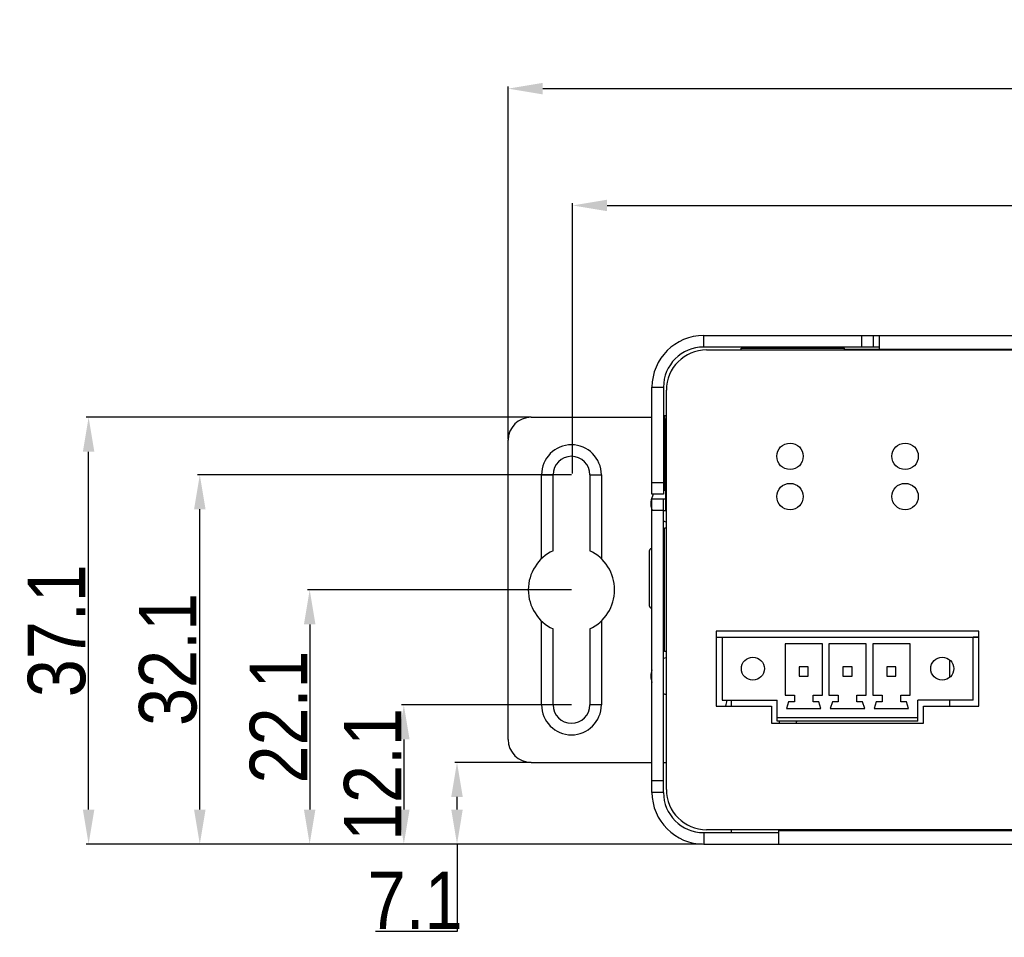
# Model space of a CAD drawing. Header units: millimetres. Extents: x 0 to 891, y -210 to 420.
# Tile 3 of 29: x 207 to 293, y 76 to 156. Entities that reach past the tile are written whole.
import ezdxf

# ---------------------------------------------------------------- set-up
doc = ezdxf.new("R2010")
doc.units = ezdxf.units.MM
doc.header["$LTSCALE"] = 0.01
doc.header["$PDMODE"] = 3
doc.header["$PDSIZE"] = 8
doc.layers.get('0').update_dxf_attribs({"linetype": 'CONTINUOUS'})
doc.layers.get('Defpoints').update_dxf_attribs({"linetype": 'CONTINUOUS'})
for name, color, linetype in [('02___PRT_ALL_AXES', 7, 'CONTINUOUS'), ('3-尺寸层', 10, 'CONTINUOUS'), ('INTF_MAGENTA', 7, 'CONTINUOUS')]:
    doc.layers.add(name, color=color, linetype=linetype)
doc.styles.get("Standard").update_dxf_attribs({"font": 'arial.ttf', "width": 0.85})
doc.dimstyles.new('ISO-25$0', dxfattribs={"dimtxt": 1.3, "dimasz": 0.8, "dimexe": 0.2, "dimexo": 0.1, "dimgap": 0.2, "dimtad": 1, "dimtoh": 1, "dimdsep": 46, "dimtxsty": 'Standard', "dimcen": 0.3, "dimclrd": 1, "dimclre": 1, "dimclrt": 1, "dimadec": 0, "dimazin": 0, "dimtfac": 1, "dimtmove": 0, "dimatfit": 3, "dimfxl": 1, "dimarcsym": 0})

# ---------------------------------------------------------------- blocks, each defined once
blk = doc.blocks.new('*D81')
at = {"layer": '3-尺寸层', "color": 1, "linetype": 'ByBlock', "lineweight": -2}
for p, q in [((255.19, 96.027), (240.421, 96.027)), ((240.621, 93.027), (240.621, 86.927)), ((266.59, 83.927), (240.421, 83.927))]:
    blk.add_line(p, q, dxfattribs=at)
at = {"layer": '3-尺寸层', "color": 1}
for points in [[(241.121, 93.027), (240.121, 93.027), (240.621, 96.027)], [(240.121, 86.927), (241.121, 86.927), (240.621, 83.927)]]:
    blk.add_solid(points, dxfattribs=at)
at = {"layer": 'Defpoints', "color": 0}
for p in [(255.29, 96.027), (240.621, 83.927), (266.69, 83.927)]:
    blk.add_point(p, dxfattribs=at)
at = {"layer": '3-尺寸层', "color": 1, "insert": (237.911, 89.977), "char_height": 5, "attachment_point": 5, "rotation": 90}
blk.add_mtext('12.1', dxfattribs=at)
blk = doc.blocks.new('*D82')
at = {"layer": '3-尺寸层', "color": 1, "linetype": 'ByBlock', "lineweight": -2}
for p, q in [((255.19, 106.027), (232.236, 106.027)), ((232.436, 103.027), (232.436, 86.927)), ((266.59, 83.927), (232.236, 83.927))]:
    blk.add_line(p, q, dxfattribs=at)
at = {"layer": '3-尺寸层', "color": 1}
for points in [[(232.936, 103.027), (231.936, 103.027), (232.436, 106.027)], [(231.936, 86.927), (232.936, 86.927), (232.436, 83.927)]]:
    blk.add_solid(points, dxfattribs=at)
at = {"layer": 'Defpoints', "color": 0}
for p in [(255.29, 106.027), (232.436, 83.927), (266.69, 83.927)]:
    blk.add_point(p, dxfattribs=at)
at = {"layer": '3-尺寸层', "color": 1, "insert": (229.726, 94.977), "char_height": 5, "attachment_point": 5, "rotation": 90}
blk.add_mtext('22.1', dxfattribs=at)
blk = doc.blocks.new('*D83')
at = {"layer": '3-尺寸层', "color": 1, "linetype": 'ByBlock', "lineweight": -2}
for p, q in [((255.19, 116.027), (222.686, 116.027)), ((222.886, 86.927), (222.886, 113.027)), ((266.59, 83.927), (222.686, 83.927))]:
    blk.add_line(p, q, dxfattribs=at)
at = {"layer": '3-尺寸层', "color": 1}
for points in [[(223.386, 113.027), (222.386, 113.027), (222.886, 116.027)], [(222.386, 86.927), (223.386, 86.927), (222.886, 83.927)]]:
    blk.add_solid(points, dxfattribs=at)
at = {"layer": 'Defpoints', "color": 0}
for p in [(222.886, 116.027), (255.29, 116.027), (266.69, 83.927)]:
    blk.add_point(p, dxfattribs=at)
at = {"layer": '3-尺寸层', "color": 1, "insert": (220.132, 99.977), "char_height": 5, "attachment_point": 5, "rotation": 90}
blk.add_mtext('32.1', dxfattribs=at)
blk = doc.blocks.new('*D84')
at = {"layer": '3-尺寸层', "color": 1, "linetype": 'ByBlock', "lineweight": -2}
for p, q in [((251.69, 91.027), (245.043, 91.027)), ((245.243, 86.927), (245.243, 88.027)), ((266.59, 83.927), (245.043, 83.927)), ((245.243, 83.927), (245.243, 76.336)), ((245.243, 76.336), (238.161, 76.336))]:
    blk.add_line(p, q, dxfattribs=at)
at = {"layer": '3-尺寸层', "color": 1}
for points in [[(245.743, 88.027), (244.743, 88.027), (245.243, 91.027)], [(244.743, 86.927), (245.743, 86.927), (245.243, 83.927)]]:
    blk.add_solid(points, dxfattribs=at)
at = {"layer": 'Defpoints', "color": 0}
for p in [(245.243, 91.027), (251.79, 91.027), (266.69, 83.927)]:
    blk.add_point(p, dxfattribs=at)
at = {"layer": '3-尺寸层', "color": 1, "insert": (241.602, 79.046), "char_height": 5, "attachment_point": 5}
blk.add_mtext('7.1', dxfattribs=at)
blk = doc.blocks.new('*D85')
at = {"layer": '3-尺寸层', "color": 1, "linetype": 'ByBlock', "lineweight": -2}
for p, q in [((251.69, 121.027), (213.021, 121.027)), ((213.221, 86.927), (213.221, 118.027)), ((266.59, 83.927), (213.021, 83.927))]:
    blk.add_line(p, q, dxfattribs=at)
at = {"layer": '3-尺寸层', "color": 1}
for points in [[(213.721, 118.027), (212.721, 118.027), (213.221, 121.027)], [(212.721, 86.927), (213.721, 86.927), (213.221, 83.927)]]:
    blk.add_solid(points, dxfattribs=at)
at = {"layer": 'Defpoints', "color": 0}
for p in [(213.221, 121.027), (251.79, 121.027), (266.69, 83.927)]:
    blk.add_point(p, dxfattribs=at)
at = {"layer": '3-尺寸层', "color": 1, "insert": (210.467, 102.477), "char_height": 5, "attachment_point": 5, "rotation": 90}
blk.add_mtext('37.1', dxfattribs=at)
blk = doc.blocks.new('*D89')
at = {"layer": '3-尺寸层', "color": 1, "linetype": 'ByBlock', "lineweight": -2}
for p, q in [((255.29, 116.127), (255.29, 139.628)), ((379.19, 116.127), (379.19, 139.628)), ((258.29, 139.428), (376.19, 139.428))]:
    blk.add_line(p, q, dxfattribs=at)
at = {"layer": '3-尺寸层', "color": 1}
for points in [[(258.29, 139.928), (258.29, 138.928), (255.29, 139.428)], [(376.19, 138.928), (376.19, 139.928), (379.19, 139.428)]]:
    blk.add_solid(points, dxfattribs=at)
at = {"layer": 'Defpoints', "color": 0}
for p in [(379.19, 139.428), (255.29, 116.027), (379.19, 116.027)]:
    blk.add_point(p, dxfattribs=at)
at = {"layer": '3-尺寸层', "color": 1, "insert": (317.24, 142.182), "char_height": 5, "attachment_point": 5}
blk.add_mtext('123.9', dxfattribs=at)
blk = doc.blocks.new('*D90')
at = {"layer": '3-尺寸层', "color": 1, "linetype": 'ByBlock', "lineweight": -2}
for p, q in [((249.69, 119.127), (249.69, 149.778)), ((384.69, 119.127), (384.69, 149.778)), ((252.69, 149.578), (381.69, 149.578))]:
    blk.add_line(p, q, dxfattribs=at)
at = {"layer": '3-尺寸层', "color": 1}
for points in [[(252.69, 150.078), (252.69, 149.078), (249.69, 149.578)], [(381.69, 149.078), (381.69, 150.078), (384.69, 149.578)]]:
    blk.add_solid(points, dxfattribs=at)
at = {"layer": 'Defpoints', "color": 0}
for p in [(384.69, 149.578), (249.69, 119.027), (384.69, 119.027)]:
    blk.add_point(p, dxfattribs=at)
at = {"layer": '3-尺寸层', "color": 1, "insert": (317.19, 152.332), "char_height": 5, "attachment_point": 5}
blk.add_mtext('135', dxfattribs=at)

msp = doc.modelspace()

# ---------------------------------------------------------------- linework, layer by layer
at = {"color": 7, "linetype": 'Continuous'}
for p, q in [((266.69, 127.127), (266.69, 128.127)), ((280.44, 127.127), (280.44, 128.127)), ((281.44, 127.127), (281.44, 128.127)), ((281.94, 128.127), (281.94, 126.877)), ((281.94, 128.127), (352.44, 128.127)), ((281.94, 127.127), (266.69, 127.127)), ((266.94, 126.877), (367.44, 126.877)), ((269.94, 126.877), (269.94, 127.027)), ((269.94, 127.027), (278.94, 127.027)), ((276.69, 127.027), (276.69, 127.127)), ((278.94, 126.877), (278.94, 127.027)), ((278.94, 126.927), (355.44, 126.927)), ((262.19, 123.627), (263.19, 123.627)), ((263.19, 123.627), (263.19, 114.327)), ((263.44, 88.677), (263.44, 123.377)), ((251.69, 121.027), (262.19, 121.027)), ((263.19, 121.027), (263.29, 121.027)), ((263.29, 121.177), (263.412, 121.177)), ((263.39, 112.927), (263.39, 120.927)), ((263.39, 120.927), (263.44, 120.927)), ((263.39, 119.927), (263.44, 119.927)), ((249.69, 93.027), (249.69, 119.027)), ((252.59, 108.729), (252.59, 116.027)), ((252.59, 116.027), (253.59, 116.027)), ((253.59, 109.419), (253.59, 116.027)), ((256.79, 116.027), (256.79, 109.419)), ((256.79, 116.027), (257.79, 116.027)), ((257.79, 116.027), (257.79, 108.729)), ((263.19, 115.327), (262.19, 115.327)), ((263.19, 114.327), (262.19, 114.327)), ((262.19, 88.427), (262.19, 113.927)), ((262.19, 113.927), (263.44, 113.927)), ((263.29, 114.677), (263.39, 114.677)), ((263.19, 112.927), (262.19, 112.927)), ((263.29, 100.677), (263.29, 111.377)), ((263.44, 111.377), (263.29, 111.377)), ((261.99, 104.61), (261.99, 109.444)), ((252.59, 96.027), (252.59, 103.325)), ((257.79, 103.325), (257.79, 96.027)), ((253.59, 96.027), (253.59, 102.636)), ((256.79, 102.636), (256.79, 96.027)), ((267.78, 102.427), (267.78, 95.927)), ((290.6, 102.427), (267.78, 102.427)), ((267.78, 101.927), (290.6, 101.927)), ((268.28, 101.927), (268.28, 96.427)), ((290.1, 96.427), (290.1, 101.927)), ((290.6, 95.927), (290.6, 102.427)), ((273.76, 101.327), (273.76, 96.887)), ((277, 101.327), (273.76, 101.327)), ((277, 96.887), (277, 101.327)), ((277.57, 101.327), (277.57, 96.887)), ((280.81, 101.327), (277.57, 101.327)), ((280.81, 96.887), (280.81, 101.327)), ((281.38, 101.327), (281.38, 96.887)), ((284.62, 101.327), (281.38, 101.327)), ((284.62, 96.887), (284.62, 101.327)), ((263.44, 100.677), (263.29, 100.677)), ((274.98, 99.327), (274.98, 98.527)), ((275.78, 99.327), (274.98, 99.327)), ((275.78, 98.527), (275.78, 99.327)), ((278.79, 99.327), (278.79, 98.527)), ((279.59, 99.327), (278.79, 99.327)), ((279.59, 98.527), (279.59, 99.327)), ((274.98, 98.527), (275.78, 98.527)), ((278.79, 98.527), (279.59, 98.527)), ((273.76, 96.887), (274.57, 96.887)), ((274.57, 96.887), (274.57, 96.287)), ((276.19, 96.287), (276.19, 96.887)), ((276.19, 96.887), (277, 96.887)), ((277.57, 96.887), (278.38, 96.887)), ((278.38, 96.887), (278.38, 96.287)), ((280, 96.287), (280, 96.887)), ((280, 96.887), (280.81, 96.887)), ((281.38, 96.887), (282.19, 96.887)), ((282.19, 96.887), (282.19, 96.287)), ((283.81, 96.287), (283.81, 96.887)), ((283.81, 96.887), (284.62, 96.887)), ((253.59, 96.027), (252.59, 96.027)), ((257.79, 96.027), (256.79, 96.027)), ((267.78, 95.927), (272.58, 95.927)), ((268.28, 96.427), (273.08, 96.427)), ((272.58, 95.927), (272.58, 94.427)), ((273.08, 94.627), (273.08, 96.427)), ((274.07, 96.287), (273.88, 95.727)), ((274.57, 96.287), (274.07, 96.287)), ((276.69, 96.287), (276.19, 96.287)), ((276.88, 95.727), (276.69, 96.287)), ((277.88, 96.287), (277.69, 95.727)), ((278.38, 96.287), (277.88, 96.287)), ((280.5, 96.287), (280, 96.287)), ((280.69, 95.727), (280.5, 96.287)), ((281.69, 96.287), (281.5, 95.727)), ((282.19, 96.287), (281.69, 96.287)), ((284.31, 96.287), (283.81, 96.287)), ((284.5, 95.727), (284.31, 96.287)), ((285.3, 94.627), (285.3, 96.427)), ((290.1, 96.427), (285.3, 96.427)), ((285.8, 94.427), (285.8, 95.927)), ((285.8, 95.927), (290.6, 95.927)), ((273.88, 95.727), (276.88, 95.727)), ((277.69, 95.727), (280.69, 95.727)), ((281.5, 95.727), (284.5, 95.727)), ((272.58, 94.427), (285.8, 94.427)), ((273.08, 94.927), (285.3, 94.927)), ((285.3, 94.627), (273.08, 94.627)), ((251.69, 91.027), (262.19, 91.027)), ((263.19, 91.027), (263.44, 91.027)), ((263.19, 89.427), (262.19, 89.427)), ((263.19, 88.427), (262.19, 88.427)), ((266.69, 84.927), (266.69, 83.927)), ((367.44, 85.177), (266.94, 85.177)), ((273.19, 85.177), (273.19, 83.927)), ((273.19, 85.127), (361.19, 85.127)), ((266.69, 83.927), (367.69, 83.927))]:
    msp.add_line(p, q, dxfattribs=at)
at = {"color": 3, "linetype": 'Continuous'}
for p, q in [((266.69, 128.127), (281.94, 128.127)), ((262.19, 114.327), (262.19, 123.627)), ((263.29, 114.677), (263.29, 121.177)), ((263.19, 88.427), (263.19, 113.927)), ((263.19, 112.927), (263.39, 112.927)), ((266.69, 84.927), (273.19, 84.927))]:
    msp.add_line(p, q, dxfattribs=at)
for centre, radius, start, end in [((266.69, 123.627), 4.5, 90, 180), ((263.39, 113.927), 1, 270, 272.98441), ((266.69, 88.427), 3.5, 180, 270)]:
    msp.add_arc(centre, radius, start, end, dxfattribs=at)
at = {"color": 7, "linetype": 'Continuous'}
for centre, radius, start, end in [((266.69, 123.627), 3.5, 90, 180), ((266.94, 123.377), 3.5, 90, 180), ((251.69, 119.027), 2, 90, 180), ((265.39, 120.927), 2, 167.83095, 180), ((255.19, 116.027), 2.6, 0, 180), ((255.19, 116.027), 1.6, 0, 180), ((263.69, 113.527), 1.6, 104.49638, 108.33326), ((263.69, 113.527), 1.6, 149.78182, 200.30417), ((263.69, 113.527), 1.6, 251.6711, 260.92186), ((262.19, 109.444), 0.2, 90, 180), ((255.19, 106.027), 3.75, 115.2562, 244.7438), ((255.19, 106.027), 3.75, 295.2562, 64.7438), ((262.19, 104.61), 0.2, 180, 270), ((263.69, 98.527), 1.6, 99.0842, 108.33326), ((263.69, 98.527), 1.6, 159.87665, 200.30417), ((263.69, 98.527), 1.6, 251.6711, 260.92186), ((255.19, 96.027), 2.6, 180, 360), ((255.19, 96.027), 1.6, 180, 360), ((251.69, 93.027), 2, 180, 270), ((266.69, 88.427), 4.5, 180, 270), ((266.94, 88.677), 3.5, 180, 270)]:
    msp.add_arc(centre, radius, start, end, dxfattribs=at)
at = {"layer": '02___PRT_ALL_AXES', "color": 7, "linetype": 'Continuous'}
for p, q in [((263.19, 119.427), (263.29, 119.427)), ((263.19, 116.427), (263.29, 116.427)), ((263.19, 108.527), (263.29, 108.527)), ((263.19, 105.527), (263.29, 105.527)), ((282.6, 99.327), (282.6, 98.527)), ((283.4, 99.327), (282.6, 99.327)), ((283.4, 98.527), (283.4, 99.327)), ((288.09, 98.442), (288.09, 99.912)), ((282.6, 98.527), (283.4, 98.527)), ((269.09, 95.927), (269.09, 96.427)), ((288.09, 95.927), (288.09, 96.427)), ((273.29, 94.427), (273.29, 94.627)), ((269.09, 84.927), (269.09, 85.177))]:
    msp.add_line(p, q, dxfattribs=at)
for centre, radius in [((274.19, 117.627), 1.15), ((284.19, 117.627), 1.15), ((274.19, 114.127), 1.15), ((284.19, 114.127), 1.15), ((270.96, 99.177), 1), ((287.42, 99.177), 1)]:
    msp.add_circle(centre, radius, dxfattribs=at)
for start, end in [(159.70206, 169.10084), (343.52109, 347.25275)]:
    msp.add_arc((271.69, 95.327), 3.175, start, end, dxfattribs=at)
at = {"layer": 'INTF_MAGENTA', "color": 6, "linetype": 'Continuous'}
msp.add_line((290.6, 101.927), (290.1, 101.927), dxfattribs=at)

# ---------------------------------------------------------------- dimensions: what is measured, and where the dimension line sits
at = {"layer": '3-尺寸层'}
for base, p1, p2, picture, middle in [((384.69, 149.578), (249.69, 119.027), (384.69, 119.027), '*D90', (317.19, 152.332)), ((379.19, 139.428), (255.29, 116.027), (379.19, 116.027), '*D89', (317.24, 142.182))]:
    dim = msp.add_linear_dim(base=base, p1=p1, p2=p2, dimstyle='ISO-25$0', override={"dimtxt": 5, "dimasz": 3, "dimarcsym": 1}, dxfattribs=at)
    dim.commit()
    dim.dimension.update_dxf_attribs({"geometry": picture, "text_midpoint": middle})
for base, p1, p2, picture, middle in [((213.221, 121.027), (266.69, 83.927), (251.79, 121.027), '*D85', (210.467, 102.477)), ((222.886, 116.027), (266.69, 83.927), (255.29, 116.027), '*D83', (220.132, 99.977)), ((232.436, 83.927), (255.29, 106.027), (266.69, 83.927), '*D82', (229.726, 94.977)), ((240.621, 83.927), (255.29, 96.027), (266.69, 83.927), '*D81', (237.911, 89.977))]:
    dim = msp.add_linear_dim(base=base, p1=p1, p2=p2, angle=90, dimstyle='ISO-25$0', override={"dimtxt": 5, "dimasz": 3, "dimarcsym": 1}, dxfattribs=at)
    dim.commit()
    dim.dimension.update_dxf_attribs({"geometry": picture, "text_midpoint": middle})
dim = msp.add_linear_dim(base=(245.243, 91.027), p1=(266.69, 83.927), p2=(251.79, 91.027), angle=90, dimstyle='ISO-25$0', override={"dimtxt": 5, "dimasz": 3, "dimarcsym": 1}, dxfattribs=at)
dim.commit()
dim.dimension.update_dxf_attribs({"geometry": '*D84', "text_midpoint": (241.602, 76.336), "dimtype": 160})

doc.saveas('drawing.dxf')
